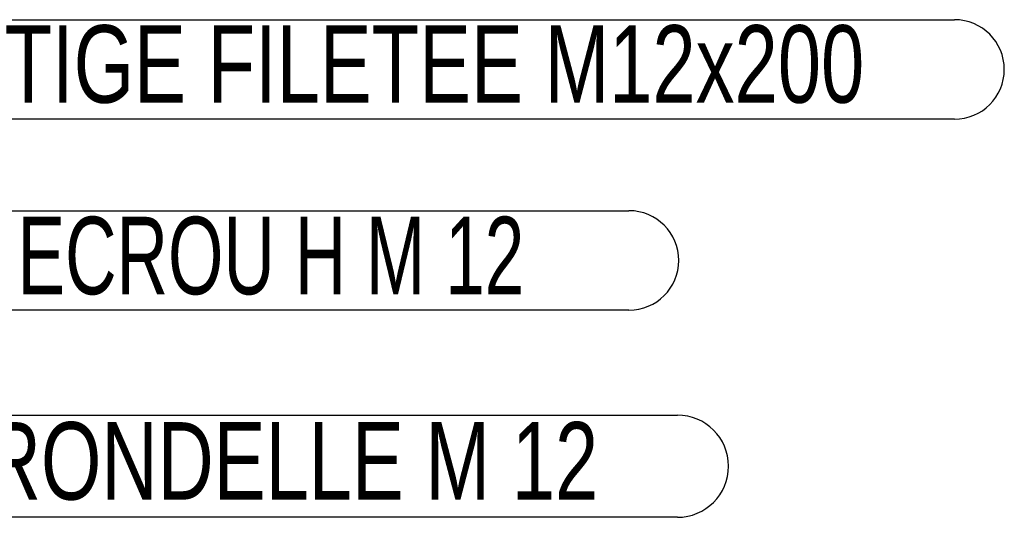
# Model space of a CAD drawing. Header units: millimetres. Extents: x 5 to 589, y 5 to 415.
# Tile 41 of 106: x 373 to 418, y 178 to 200. Entities that reach past the tile are written whole.
import ezdxf

# ---------------------------------------------------------------- set-up
doc = ezdxf.new("R2010")
doc.units = ezdxf.units.MM
doc.layers.add('NOTES', color=6, linetype='Continuous')
doc.styles.add('SLDTEXTSTYLE0', font='TXT', dxfattribs={"width": 0.75})
doc.styles.add('SLDTEXTSTYLE8', font='TXT', dxfattribs={"width": 0.6875})

# ---------------------------------------------------------------- blocks, each defined once
blk = doc.blocks.new('SW_NOTE_42')
at = {"layer": 'NOTES', "color": 0}
for p, q in [((2.248, 2.203), (49.149, 2.203)), ((49.149, -2.292), (2.248, -2.292))]:
    blk.add_line(p, q, dxfattribs=at)
for centre, start, end in [((2.248, -0.045), 90, 270), ((49.149, -0.045), 270, 90)]:
    blk.add_arc(centre, 2.248, start, end, dxfattribs=at)
at = {"layer": 'NOTES', "color": 0, "insert": (25.662, 1.953), "char_height": 3.5, "attachment_point": 2, "style": 'SLDTEXTSTYLE0'}
blk.add_mtext('TIGE FILETEE M12x200', dxfattribs=at)
blk = doc.blocks.new('SW_NOTE_43')
at = {"layer": 'NOTES', "color": 0}
for p, q in [((2.248, 2.203), (34.447, 2.203)), ((34.447, -2.292), (2.248, -2.292))]:
    blk.add_line(p, q, dxfattribs=at)
for centre, start, end in [((2.248, -0.045), 90, 270), ((34.447, -0.045), 270, 90)]:
    blk.add_arc(centre, 2.248, start, end, dxfattribs=at)
at = {"layer": 'NOTES', "color": 0, "insert": (18.28, 1.927), "char_height": 3.5, "attachment_point": 2, "style": 'SLDTEXTSTYLE8'}
blk.add_mtext('ECROU H M 12', dxfattribs=at)
blk = doc.blocks.new('SW_NOTE_44')
at = {"layer": 'NOTES', "color": 0}
for p, q in [((2.309, 2.264), (36.695, 2.264)), ((36.695, -2.353), (2.309, -2.353))]:
    blk.add_line(p, q, dxfattribs=at)
for centre, start, end in [((2.309, -0.045), 90, 270), ((36.695, -0.045), 270, 90)]:
    blk.add_arc(centre, 2.309, start, end, dxfattribs=at)
at = {"layer": 'NOTES', "color": 0, "insert": (19.27, 1.947), "char_height": 3.5, "attachment_point": 2, "style": 'SLDTEXTSTYLE0'}
blk.add_mtext('RONDELLE M 12', dxfattribs=at)

msp = doc.modelspace()

# ---------------------------------------------------------------- block references
at = {"layer": 'NOTES', "color": 211}
for name, p in [('SW_NOTE_42', (366.4034, 198.10819)), ('SW_NOTE_43', (366.4034, 189.48122)), ('SW_NOTE_44', (366.34265, 180.18595))]:
    msp.add_blockref(name, p, dxfattribs=at)

doc.saveas('drawing.dxf')
